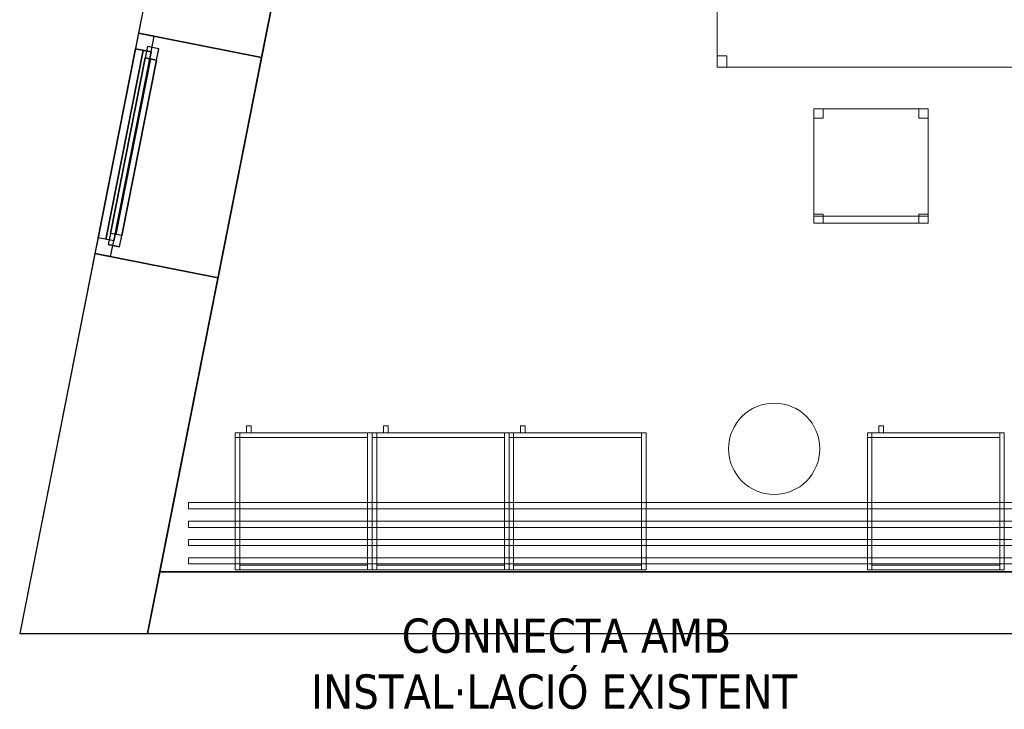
# Model space of a CAD drawing. Header units: metres. Extents: x 397.7 to 427.5, y 12.5 to 28.4.
# Tile 1 of 132: x 397.7 to 402, y 12.5 to 15.5. Entities that reach past the tile are written whole.
import ezdxf

# ---------------------------------------------------------------- set-up
doc = ezdxf.new("R2010")
doc.units = ezdxf.units.M
doc.layers.add('01_CARPINTERIA', color=5, linetype='Continuous', lineweight=25, true_color=0x0000ff)
doc.layers.add('01_SUELOS', color=7, linetype='Continuous', lineweight=25, true_color=0x007f00)
for name, color, linetype, lineweight in [('02_MOBILIARIO', 7, 'Continuous', 18), ('A-COLS-____-MCUT', 7, 'Continuous', 18), ('A-COLS-____-OTLN', 7, 'Continuous', 18), ('A-DETL-____-MBND', 7, 'Continuous', 18), ('A-GENM-____-OTLN', 7, 'Continuous', 18), ('A-WALL-____-MCUT', 7, 'Continuous', 25), ('A-WALL-____-OTLN', 7, 'Continuous', 25), ('G-____-____-TEXT', 7, 'Continuous', 30), ('Mobiliario', 7, 'Continuous', 18), ('P-PIPE-____-OTLN', 7, 'Continuous', 18)]:
    doc.layers.add(name, color=color, linetype=linetype, lineweight=lineweight)
doc.styles.add('Tahoma_4', font='tahoma.ttf', dxfattribs={"height": 0.15})

# ---------------------------------------------------------------- blocks, each defined once
blk = doc.blocks.new('Family - Façana nord-oest P4-153718-07_CLI_AIGUA_P4')
at = {"layer": 'A-WALL-____-MCUT', "color": 253, "true_color": 0xaaaaaa}
for p, q in [((13.0072, 0.55), (12.4329, 0.55)), ((13.0072, 0), (13.0072, 0.55)), ((13.9907, 0.55), (13.9907, 0)), ((15.5778, 0.55), (13.9907, 0.55)), ((15.6867, 0), (15.5778, 0.55)), ((13.9907, 0), (15.6867, 0)), ((12.4329, 0), (13.0072, 0))]:
    blk.add_line(p, q, dxfattribs=at)
at = {"layer": 'A-WALL-____-OTLN', "color": 253, "true_color": 0xaaaaaa}
for p, q in [((15.5778, 0.55), (-0.109, 0.55)), ((13.9907, 0.55), (13.0072, 0.55)), ((13.0072, 0.55), (13.0072, 0)), ((13.9907, 0), (13.9907, 0.55)), ((15.6867, 0), (15.5778, 0.55)), ((0.1631, 0), (15.6867, 0)), ((13.0072, 0), (13.9907, 0))]:
    blk.add_line(p, q, dxfattribs=at)
at = {"layer": 'A-WALL-____-OTLN', "color": 253, "lineweight": 18, "true_color": 0xaaaaaa}
blk.add_line((0, 0), (15.6867, 0), dxfattribs=at)
blk = doc.blocks.new('Family - Vano finestra P4-153720-07_CLI_AIGUA_P4')
at = {"layer": 'A-GENM-____-OTLN', "color": 253, "true_color": 0xaaaaaa}
for p, q in [((398.2018, 15.469), (398.0107, 14.5043)), ((398.0107, 14.5043), (398.2018, 15.469)), ((398.7413, 15.3621), (398.2018, 15.469)), ((398.7413, 15.3621), (398.2018, 15.469)), ((398.5502, 14.3974), (398.7413, 15.3621)), ((398.7413, 15.3621), (398.5502, 14.3974)), ((398.0107, 14.5043), (398.5502, 14.3974)), ((398.5502, 14.3974), (398.0107, 14.5043))]:
    blk.add_line(p, q, dxfattribs=at)
blk = doc.blocks.new('Family - Armai 60x60x60_P4-153734-07_CLI_AIGUA_P4')
at = {"layer": 'A-DETL-____-MBND', "color": 253, "true_color": 0xaaaaaa}
for p, q in [((0.05, 0.6), (0.05, 0.63)), ((0.05, 0.63), (0.07, 0.63)), ((0.05, 0.6), (0.05, 0.63)), ((0.07, 0.63), (0.05, 0.63)), ((0.07, 0.63), (0.07, 0.6)), ((0.07, 0.6), (0.07, 0.63)), ((0, 0.6), (0.02, 0.6)), ((0.02, 0.6), (0, 0.6)), ((0, 0), (0, 0.6)), ((0, 0.6), (0, 0)), ((0, 0.58), (0, 0.6)), ((0, 0.6), (0, 0.58)), ((0, 0.6), (0.02, 0.6)), ((0.02, 0.6), (0, 0.6)), ((0, 0.6), (0.6, 0.6)), ((0.6, 0.6), (0, 0.6)), ((0, 0), (0, 0.6)), ((0, 0.6), (0, 0)), ((0, 0.6), (0.6, 0.6)), ((0.6, 0.6), (0, 0.6)), ((0, 0), (0, 0.6)), ((0, 0.6), (0, 0)), ((0.02, 0.58), (0, 0.58)), ((0, 0.58), (0.02, 0.58)), ((0.02, 0.6), (0.02, 0)), ((0.02, 0), (0.02, 0.6)), ((0.02, 0.6), (0.02, 0.58)), ((0.02, 0.6), (0.02, 0.58)), ((0.02, 0.58), (0.02, 0.6)), ((0.02, 0.6), (0.58, 0.6)), ((0.02, 0.58), (0.02, 0.6)), ((0.58, 0.6), (0.02, 0.6)), ((0.58, 0.58), (0.02, 0.58)), ((0.02, 0.58), (0.58, 0.58)), ((0.07, 0.6), (0.05, 0.6)), ((0.05, 0.6), (0.07, 0.6)), ((0.58, 0.6), (0.6, 0.6)), ((0.6, 0.6), (0.58, 0.6)), ((0.58, 0), (0.58, 0.6)), ((0.58, 0.6), (0.58, 0)), ((0.58, 0.6), (0.58, 0.58)), ((0.58, 0.58), (0.58, 0.6)), ((0.6, 0.6), (0.6, 0)), ((0.6, 0), (0.6, 0.6)), ((0.6, 0.6), (0.6, 0)), ((0.6, 0), (0.6, 0.6)), ((0.6, 0.6), (0.6, 0)), ((0.6, 0), (0.6, 0.6)), ((0.02, 0), (0, 0)), ((0.02, 0), (0, 0)), ((0.6, 0), (0, 0)), ((0, 0), (0.6, 0)), ((0.6, 0), (0, 0)), ((0, 0), (0.6, 0)), ((0.02, 0), (0.02, 0.02)), ((0.02, 0.02), (0.58, 0.02)), ((0.02, 0), (0.02, 0.02)), ((0.58, 0.02), (0.02, 0.02)), ((0.58, 0), (0.02, 0)), ((0.02, 0), (0.58, 0)), ((0.58, 0.02), (0.58, 0)), ((0.58, 0), (0.58, 0.02)), ((0.6, 0), (0.58, 0)), ((0.6, 0), (0.58, 0))]:
    blk.add_line(p, q, dxfattribs=at)
blk = doc.blocks.new('Family - Armai 60x60x60_P4-153749-07_CLI_AIGUA_P4')
at = {"layer": 'A-DETL-____-MBND', "color": 253, "true_color": 0xaaaaaa}
for p, q in [((0.05, 0.6), (0.05, 0.63)), ((0.05, 0.63), (0.07, 0.63)), ((0.05, 0.6), (0.05, 0.63)), ((0.07, 0.63), (0.05, 0.63)), ((0.07, 0.63), (0.07, 0.6)), ((0.07, 0.6), (0.07, 0.63)), ((0, 0.58), (0, 0.6)), ((0, 0.6), (0, 0.58)), ((0, 0.6), (0.02, 0.6)), ((0.02, 0.6), (0, 0.6)), ((0, 0.6), (0.02, 0.6)), ((0.02, 0.6), (0, 0.6)), ((0, 0), (0, 0.6)), ((0, 0.6), (0, 0)), ((0, 0.6), (0.6, 0.6)), ((0.6, 0.6), (0, 0.6)), ((0, 0), (0, 0.6)), ((0, 0.6), (0, 0)), ((0, 0.6), (0.6, 0.6)), ((0.6, 0.6), (0, 0.6)), ((0, 0), (0, 0.6)), ((0, 0.6), (0, 0)), ((0.02, 0.58), (0, 0.58)), ((0, 0.58), (0.02, 0.58)), ((0.02, 0.58), (0.02, 0.6)), ((0.02, 0.6), (0.58, 0.6)), ((0.02, 0.58), (0.02, 0.6)), ((0.58, 0.6), (0.02, 0.6)), ((0.02, 0.6), (0.02, 0.58)), ((0.02, 0.6), (0.02, 0.58)), ((0.02, 0.6), (0.02, 0)), ((0.02, 0), (0.02, 0.6)), ((0.58, 0.58), (0.02, 0.58)), ((0.02, 0.58), (0.58, 0.58)), ((0.07, 0.6), (0.05, 0.6)), ((0.05, 0.6), (0.07, 0.6)), ((0.58, 0.6), (0.6, 0.6)), ((0.6, 0.6), (0.58, 0.6)), ((0.58, 0), (0.58, 0.6)), ((0.58, 0.6), (0.58, 0)), ((0.58, 0.6), (0.58, 0.58)), ((0.58, 0.58), (0.58, 0.6)), ((0.6, 0.6), (0.6, 0)), ((0.6, 0), (0.6, 0.6)), ((0.6, 0.6), (0.6, 0)), ((0.6, 0), (0.6, 0.6)), ((0.6, 0.6), (0.6, 0)), ((0.6, 0), (0.6, 0.6)), ((0.02, 0), (0, 0)), ((0.02, 0), (0, 0)), ((0.6, 0), (0, 0)), ((0, 0), (0.6, 0)), ((0.6, 0), (0, 0)), ((0, 0), (0.6, 0)), ((0.02, 0), (0.02, 0.02)), ((0.02, 0.02), (0.58, 0.02)), ((0.02, 0), (0.02, 0.02)), ((0.58, 0.02), (0.02, 0.02)), ((0.58, 0), (0.02, 0)), ((0.02, 0), (0.58, 0)), ((0.58, 0.02), (0.58, 0)), ((0.58, 0), (0.58, 0.02)), ((0.6, 0), (0.58, 0)), ((0.6, 0), (0.58, 0))]:
    blk.add_line(p, q, dxfattribs=at)
blk = doc.blocks.new('Family - Armai 60x60x60_P4-153897-07_CLI_AIGUA_P4')
at = {"layer": '02_MOBILIARIO', "color": 253, "true_color": 0xaaaaaa}
for p, q in [((0, 0.6), (0.6, 0.6)), ((0.6, 0.6), (0, 0.6)), ((0, 0), (0, 0.6)), ((0, 0.6), (0, 0)), ((0.02, 0.6), (0, 0.6)), ((0, 0), (0, 0.6)), ((0, 0.6), (0, 0.58)), ((0, 0.6), (0.02, 0.6)), ((0.02, 0.58), (0, 0.58)), ((0.02, 0.6), (0.02, 0)), ((0.02, 0.58), (0.02, 0.6)), ((0.02, 0.6), (0.58, 0.6)), ((0.02, 0.6), (0.02, 0.58)), ((0.58, 0.58), (0.02, 0.58)), ((0.6, 0.6), (0.58, 0.6)), ((0.58, 0), (0.58, 0.6)), ((0.58, 0.58), (0.58, 0.6)), ((0.6, 0.6), (0.6, 0)), ((0.6, 0.6), (0.6, 0)), ((0.6, 0), (0.6, 0.6)), ((0.6, 0), (0, 0)), ((0, 0), (0.6, 0)), ((0.02, 0), (0, 0)), ((0.02, 0), (0.02, 0.02)), ((0.02, 0.02), (0.58, 0.02)), ((0.58, 0), (0.02, 0)), ((0.58, 0), (0.58, 0.02)), ((0.6, 0), (0.58, 0))]:
    blk.add_line(p, q, dxfattribs=at)
at = {"layer": 'Mobiliario', "color": 253, "true_color": 0xaaaaaa}
for p, q in [((0.02, 0.6), (0, 0.6)), ((0, 0.6), (0, 0)), ((0, 0.6), (0, 0.58)), ((0.02, 0.6), (0, 0.6)), ((0, 0.58), (0.02, 0.58)), ((0.02, 0), (0.02, 0.6)), ((0.58, 0.6), (0.02, 0.6)), ((0.02, 0.6), (0.02, 0.58)), ((0.02, 0.58), (0.02, 0.6)), ((0.02, 0.58), (0.58, 0.58)), ((0.6, 0.6), (0.58, 0.6)), ((0.58, 0.6), (0.58, 0)), ((0.58, 0.58), (0.58, 0.6)), ((0.6, 0), (0.6, 0.6)), ((0, 0), (0.02, 0)), ((0.58, 0.02), (0.02, 0.02)), ((0.02, 0.02), (0.02, 0)), ((0.02, 0), (0.58, 0)), ((0.58, 0), (0.58, 0.02)), ((0.58, 0), (0.6, 0))]:
    blk.add_line(p, q, dxfattribs=at)
blk = doc.blocks.new('Family - Armai 60x60x60_P4-153931-07_CLI_AIGUA_P4')
at = {"layer": 'A-DETL-____-MBND', "color": 253, "true_color": 0xaaaaaa}
for p, q in [((0.05, 0.6), (0.05, 0.63)), ((0.05, 0.63), (0.07, 0.63)), ((0.05, 0.6), (0.05, 0.63)), ((0.07, 0.63), (0.05, 0.63)), ((0.07, 0.63), (0.07, 0.6)), ((0.07, 0.6), (0.07, 0.63)), ((0, 0.6), (0.6, 0.6)), ((0.6, 0.6), (0, 0.6)), ((0, 0), (0, 0.6)), ((0, 0.6), (0, 0)), ((0, 0.6), (0.6, 0.6)), ((0.6, 0.6), (0, 0.6)), ((0, 0), (0, 0.6)), ((0, 0.6), (0, 0)), ((0, 0.58), (0, 0.6)), ((0, 0.6), (0, 0.58)), ((0, 0.6), (0.02, 0.6)), ((0.02, 0.6), (0, 0.6)), ((0, 0.6), (0.02, 0.6)), ((0.02, 0.6), (0, 0.6)), ((0, 0), (0, 0.6)), ((0, 0.6), (0, 0)), ((0.02, 0.58), (0, 0.58)), ((0, 0.58), (0.02, 0.58)), ((0.02, 0.6), (0.02, 0.58)), ((0.02, 0.6), (0.02, 0.58)), ((0.02, 0.6), (0.02, 0)), ((0.02, 0), (0.02, 0.6)), ((0.02, 0.58), (0.02, 0.6)), ((0.02, 0.6), (0.58, 0.6)), ((0.02, 0.58), (0.02, 0.6)), ((0.58, 0.6), (0.02, 0.6)), ((0.58, 0.58), (0.02, 0.58)), ((0.02, 0.58), (0.58, 0.58)), ((0.07, 0.6), (0.05, 0.6)), ((0.05, 0.6), (0.07, 0.6)), ((0.58, 0.6), (0.6, 0.6)), ((0.6, 0.6), (0.58, 0.6)), ((0.58, 0), (0.58, 0.6)), ((0.58, 0.6), (0.58, 0)), ((0.58, 0.6), (0.58, 0.58)), ((0.58, 0.58), (0.58, 0.6)), ((0.6, 0.6), (0.6, 0)), ((0.6, 0), (0.6, 0.6)), ((0.6, 0.6), (0.6, 0)), ((0.6, 0), (0.6, 0.6)), ((0.6, 0.6), (0.6, 0)), ((0.6, 0), (0.6, 0.6)), ((0.6, 0), (0, 0)), ((0, 0), (0.6, 0)), ((0.6, 0), (0, 0)), ((0, 0), (0.6, 0)), ((0.02, 0), (0, 0)), ((0.02, 0), (0, 0)), ((0.02, 0), (0.02, 0.02)), ((0.02, 0.02), (0.58, 0.02)), ((0.02, 0), (0.02, 0.02)), ((0.58, 0.02), (0.02, 0.02)), ((0.58, 0), (0.02, 0)), ((0.02, 0), (0.58, 0)), ((0.58, 0.02), (0.58, 0)), ((0.58, 0), (0.58, 0.02)), ((0.6, 0), (0.58, 0)), ((0.6, 0), (0.58, 0))]:
    blk.add_line(p, q, dxfattribs=at)
blk = doc.blocks.new('Family - Armai 60x60x60_P4-153939-07_CLI_AIGUA_P4')
at = {"layer": '02_MOBILIARIO', "color": 253, "true_color": 0xaaaaaa}
for p, q in [((0, 0.6), (0.6, 0.6)), ((0.6, 0.6), (0, 0.6)), ((0, 0), (0, 0.6)), ((0, 0.6), (0, 0)), ((0, 0.6), (0, 0.58)), ((0, 0.6), (0.02, 0.6)), ((0.02, 0.6), (0, 0.6)), ((0, 0), (0, 0.6)), ((0.02, 0.58), (0, 0.58)), ((0.02, 0.58), (0.02, 0.6)), ((0.02, 0.6), (0.58, 0.6)), ((0.02, 0.6), (0.02, 0.58)), ((0.02, 0.6), (0.02, 0)), ((0.58, 0.58), (0.02, 0.58)), ((0.58, 0.58), (0.58, 0.6)), ((0.6, 0.6), (0.58, 0.6)), ((0.58, 0), (0.58, 0.6)), ((0.6, 0.6), (0.6, 0)), ((0.6, 0), (0.6, 0.6)), ((0.6, 0.6), (0.6, 0)), ((0.6, 0), (0, 0)), ((0, 0), (0.6, 0)), ((0.02, 0), (0, 0)), ((0.02, 0), (0.02, 0.02)), ((0.02, 0.02), (0.58, 0.02)), ((0.58, 0), (0.02, 0)), ((0.58, 0), (0.58, 0.02)), ((0.6, 0), (0.58, 0))]:
    blk.add_line(p, q, dxfattribs=at)
at = {"layer": 'Mobiliario', "color": 253, "true_color": 0xaaaaaa}
for p, q in [((0, 0.6), (0, 0.58)), ((0.02, 0.6), (0, 0.6)), ((0.02, 0.6), (0, 0.6)), ((0, 0.6), (0, 0)), ((0, 0.58), (0.02, 0.58)), ((0.58, 0.6), (0.02, 0.6)), ((0.02, 0.6), (0.02, 0.58)), ((0.02, 0.58), (0.02, 0.6)), ((0.02, 0), (0.02, 0.6)), ((0.02, 0.58), (0.58, 0.58)), ((0.58, 0.58), (0.58, 0.6)), ((0.6, 0.6), (0.58, 0.6)), ((0.58, 0.6), (0.58, 0)), ((0.6, 0), (0.6, 0.6)), ((0, 0), (0.02, 0)), ((0.58, 0.02), (0.02, 0.02)), ((0.02, 0.02), (0.02, 0)), ((0.02, 0), (0.58, 0)), ((0.58, 0), (0.58, 0.02)), ((0.58, 0), (0.6, 0))]:
    blk.add_line(p, q, dxfattribs=at)
blk = doc.blocks.new('Family - Taula 140X80_P4-153943-07_CLI_AIGUA_P4')
at = {"layer": 'A-DETL-____-MBND', "color": 253, "true_color": 0xaaaaaa}
for p, q in [((0, 0.7501), (0, 0.8001)), ((0, 0.8001), (0.0437, 0.8001)), ((0.0437, 0.8001), (0, 0.8001)), ((0, 0.8001), (0, 0.7501)), ((0, 0), (0, 0.8001)), ((0, 0.8001), (1.3973, 0.8001)), ((1.3973, 0.8001), (0, 0.8001)), ((0, 0.8001), (0, 0)), ((0.0437, 0.8001), (0.0437, 0.7501)), ((0.0437, 0.7501), (0.0437, 0.8001)), ((1.3536, 0.7501), (1.3536, 0.8001)), ((1.3536, 0.8001), (1.3973, 0.8001)), ((1.3973, 0.8001), (1.3536, 0.8001)), ((1.3536, 0.8001), (1.3536, 0.7501)), ((1.3973, 0.8001), (1.3973, 0.7501)), ((1.3973, 0.7501), (1.3973, 0.8001)), ((1.3973, 0.8001), (1.3973, 0)), ((1.3973, 0), (1.3973, 0.8001)), ((0.0437, 0.7501), (0, 0.7501)), ((0, 0.7501), (0.0437, 0.7501)), ((1.3973, 0.7501), (1.3536, 0.7501)), ((1.3536, 0.7501), (1.3973, 0.7501)), ((0, 0), (0, 0.05)), ((0, 0.05), (0.0437, 0.05)), ((0.0437, 0.05), (0, 0.05)), ((0, 0.05), (0, 0)), ((0.0437, 0.05), (0.0437, 0)), ((0.0437, 0), (0.0437, 0.05)), ((1.3536, 0), (1.3536, 0.05)), ((1.3536, 0.05), (1.3973, 0.05)), ((1.3973, 0.05), (1.3536, 0.05)), ((1.3536, 0.05), (1.3536, 0)), ((1.3973, 0.05), (1.3973, 0)), ((1.3973, 0), (1.3973, 0.05)), ((1.3973, 0), (0, 0)), ((0, 0), (1.3973, 0)), ((0.0437, 0), (0, 0)), ((0, 0), (0.0437, 0)), ((1.3973, 0), (1.3536, 0)), ((1.3536, 0), (1.3973, 0))]:
    blk.add_line(p, q, dxfattribs=at)
blk = doc.blocks.new('Family - Armai 60x60x60_P4-153981-07_CLI_AIGUA_P4')
at = {"layer": 'A-DETL-____-MBND', "color": 253, "true_color": 0xaaaaaa}
for p, q in [((0.05, 0.6), (0.05, 0.63)), ((0.05, 0.63), (0.07, 0.63)), ((0.05, 0.6), (0.05, 0.63)), ((0.07, 0.63), (0.05, 0.63)), ((0.07, 0.63), (0.07, 0.6)), ((0.07, 0.6), (0.07, 0.63)), ((0, 0.6), (0.6, 0.6)), ((0.6, 0.6), (0, 0.6)), ((0, 0), (0, 0.6)), ((0, 0.6), (0, 0)), ((0, 0.58), (0, 0.6)), ((0, 0.6), (0, 0.58)), ((0, 0.6), (0.02, 0.6)), ((0.02, 0.6), (0, 0.6)), ((0, 0.6), (0.6, 0.6)), ((0.6, 0.6), (0, 0.6)), ((0, 0), (0, 0.6)), ((0, 0.6), (0, 0)), ((0, 0.6), (0.02, 0.6)), ((0.02, 0.6), (0, 0.6)), ((0, 0), (0, 0.6)), ((0, 0.6), (0, 0)), ((0.02, 0.58), (0, 0.58)), ((0, 0.58), (0.02, 0.58)), ((0.02, 0.58), (0.02, 0.6)), ((0.02, 0.6), (0.58, 0.6)), ((0.02, 0.58), (0.02, 0.6)), ((0.58, 0.6), (0.02, 0.6)), ((0.02, 0.6), (0.02, 0.58)), ((0.02, 0.6), (0.02, 0.58)), ((0.02, 0.6), (0.02, 0)), ((0.02, 0), (0.02, 0.6)), ((0.58, 0.58), (0.02, 0.58)), ((0.02, 0.58), (0.58, 0.58)), ((0.07, 0.6), (0.05, 0.6)), ((0.05, 0.6), (0.07, 0.6)), ((0.58, 0.6), (0.6, 0.6)), ((0.6, 0.6), (0.58, 0.6)), ((0.58, 0), (0.58, 0.6)), ((0.58, 0.6), (0.58, 0)), ((0.58, 0.6), (0.58, 0.58)), ((0.58, 0.58), (0.58, 0.6)), ((0.6, 0.6), (0.6, 0)), ((0.6, 0), (0.6, 0.6)), ((0.6, 0.6), (0.6, 0)), ((0.6, 0), (0.6, 0.6)), ((0.6, 0.6), (0.6, 0)), ((0.6, 0), (0.6, 0.6)), ((0.6, 0), (0, 0)), ((0, 0), (0.6, 0)), ((0.6, 0), (0, 0)), ((0, 0), (0.6, 0)), ((0.02, 0), (0, 0)), ((0.02, 0), (0, 0)), ((0.02, 0), (0.02, 0.02)), ((0.02, 0.02), (0.58, 0.02)), ((0.02, 0), (0.02, 0.02)), ((0.58, 0.02), (0.02, 0.02)), ((0.58, 0), (0.02, 0)), ((0.02, 0), (0.58, 0)), ((0.58, 0.02), (0.58, 0)), ((0.58, 0), (0.58, 0.02)), ((0.6, 0), (0.58, 0)), ((0.6, 0), (0.58, 0))]:
    blk.add_line(p, q, dxfattribs=at)
blk = doc.blocks.new('Family - Armai 60x60x60_P4-153996-07_CLI_AIGUA_P4')
at = {"layer": '02_MOBILIARIO', "color": 253, "true_color": 0xaaaaaa}
for p, q in [((0, 0.6), (0, 0.58)), ((0, 0.6), (0.02, 0.6)), ((0, 0.6), (0.6, 0.6)), ((0.6, 0.6), (0, 0.6)), ((0, 0), (0, 0.6)), ((0, 0.6), (0, 0)), ((0.02, 0.6), (0, 0.6)), ((0, 0), (0, 0.6)), ((0.02, 0.58), (0, 0.58)), ((0.02, 0.6), (0.02, 0.58)), ((0.02, 0.58), (0.02, 0.6)), ((0.02, 0.6), (0.58, 0.6)), ((0.02, 0.6), (0.02, 0)), ((0.58, 0.58), (0.02, 0.58)), ((0.6, 0.6), (0.58, 0.6)), ((0.58, 0), (0.58, 0.6)), ((0.58, 0.58), (0.58, 0.6)), ((0.6, 0.6), (0.6, 0)), ((0.6, 0.6), (0.6, 0)), ((0.6, 0), (0.6, 0.6)), ((0.6, 0), (0, 0)), ((0, 0), (0.6, 0)), ((0.02, 0), (0, 0)), ((0.02, 0), (0.02, 0.02)), ((0.02, 0.02), (0.58, 0.02)), ((0.58, 0), (0.02, 0)), ((0.58, 0), (0.58, 0.02)), ((0.6, 0), (0.58, 0))]:
    blk.add_line(p, q, dxfattribs=at)
at = {"layer": 'Mobiliario', "color": 253, "true_color": 0xaaaaaa}
for p, q in [((0, 0.6), (0, 0.58)), ((0.02, 0.6), (0, 0.6)), ((0.02, 0.6), (0, 0.6)), ((0, 0.6), (0, 0)), ((0, 0.58), (0.02, 0.58)), ((0.02, 0.58), (0.02, 0.6)), ((0.58, 0.6), (0.02, 0.6)), ((0.02, 0.6), (0.02, 0.58)), ((0.02, 0), (0.02, 0.6)), ((0.02, 0.58), (0.58, 0.58)), ((0.6, 0.6), (0.58, 0.6)), ((0.58, 0.6), (0.58, 0)), ((0.58, 0.58), (0.58, 0.6)), ((0.6, 0), (0.6, 0.6)), ((0, 0), (0.02, 0)), ((0.58, 0.02), (0.02, 0.02)), ((0.02, 0.02), (0.02, 0)), ((0.02, 0), (0.58, 0)), ((0.58, 0), (0.58, 0.02)), ((0.58, 0), (0.6, 0))]:
    blk.add_line(p, q, dxfattribs=at)
blk = doc.blocks.new('Family - Armai 60x60x60_P4-154011-07_CLI_AIGUA_P4')
at = {"layer": 'A-DETL-____-MBND', "color": 253, "true_color": 0xaaaaaa}
for p, q in [((0.05, 0.6), (0.05, 0.63)), ((0.05, 0.63), (0.07, 0.63)), ((0.05, 0.6), (0.05, 0.63)), ((0.07, 0.63), (0.05, 0.63)), ((0.07, 0.63), (0.07, 0.6)), ((0.07, 0.6), (0.07, 0.63)), ((0, 0.6), (0.6, 0.6)), ((0.6, 0.6), (0, 0.6)), ((0, 0), (0, 0.6)), ((0, 0.6), (0, 0)), ((0, 0.58), (0, 0.6)), ((0, 0.6), (0, 0.58)), ((0, 0.6), (0.02, 0.6)), ((0.02, 0.6), (0, 0.6)), ((0, 0.6), (0.6, 0.6)), ((0.6, 0.6), (0, 0.6)), ((0, 0), (0, 0.6)), ((0, 0.6), (0, 0)), ((0, 0.6), (0.02, 0.6)), ((0.02, 0.6), (0, 0.6)), ((0, 0), (0, 0.6)), ((0, 0.6), (0, 0)), ((0.02, 0.58), (0, 0.58)), ((0, 0.58), (0.02, 0.58)), ((0.02, 0.6), (0.02, 0.58)), ((0.02, 0.6), (0.02, 0.58)), ((0.02, 0.58), (0.02, 0.6)), ((0.02, 0.6), (0.58, 0.6)), ((0.02, 0.58), (0.02, 0.6)), ((0.58, 0.6), (0.02, 0.6)), ((0.02, 0.6), (0.02, 0)), ((0.02, 0), (0.02, 0.6)), ((0.58, 0.58), (0.02, 0.58)), ((0.02, 0.58), (0.58, 0.58)), ((0.07, 0.6), (0.05, 0.6)), ((0.05, 0.6), (0.07, 0.6)), ((0.58, 0.6), (0.58, 0.58)), ((0.58, 0.58), (0.58, 0.6)), ((0.58, 0.6), (0.6, 0.6)), ((0.6, 0.6), (0.58, 0.6)), ((0.58, 0), (0.58, 0.6)), ((0.58, 0.6), (0.58, 0)), ((0.6, 0.6), (0.6, 0)), ((0.6, 0), (0.6, 0.6)), ((0.6, 0.6), (0.6, 0)), ((0.6, 0), (0.6, 0.6)), ((0.6, 0.6), (0.6, 0)), ((0.6, 0), (0.6, 0.6)), ((0.6, 0), (0, 0)), ((0, 0), (0.6, 0)), ((0.6, 0), (0, 0)), ((0, 0), (0.6, 0)), ((0.02, 0), (0, 0)), ((0.02, 0), (0, 0)), ((0.02, 0), (0.02, 0.02)), ((0.02, 0.02), (0.58, 0.02)), ((0.02, 0), (0.02, 0.02)), ((0.58, 0.02), (0.02, 0.02)), ((0.58, 0), (0.02, 0)), ((0.02, 0), (0.58, 0)), ((0.58, 0.02), (0.58, 0)), ((0.58, 0), (0.58, 0.02)), ((0.6, 0), (0.58, 0)), ((0.6, 0), (0.58, 0))]:
    blk.add_line(p, q, dxfattribs=at)
blk = doc.blocks.new('Family - Armai 60x60x60_P4-154033-07_CLI_AIGUA_P4')
at = {"layer": '02_MOBILIARIO', "color": 253, "true_color": 0xaaaaaa}
for p, q in [((0, 0.6), (0, 0.58)), ((0, 0.6), (0.02, 0.6)), ((0.02, 0.6), (0, 0.6)), ((0, 0), (0, 0.6)), ((0, 0.6), (0.6, 0.6)), ((0.6, 0.6), (0, 0.6)), ((0, 0), (0, 0.6)), ((0, 0.6), (0, 0)), ((0.02, 0.58), (0, 0.58)), ((0.02, 0.6), (0.02, 0.58)), ((0.02, 0.58), (0.02, 0.6)), ((0.02, 0.6), (0.58, 0.6)), ((0.02, 0.6), (0.02, 0)), ((0.58, 0.58), (0.02, 0.58)), ((0.58, 0.58), (0.58, 0.6)), ((0.6, 0.6), (0.58, 0.6)), ((0.58, 0), (0.58, 0.6)), ((0.6, 0.6), (0.6, 0)), ((0.6, 0.6), (0.6, 0)), ((0.6, 0), (0.6, 0.6)), ((0.02, 0), (0, 0)), ((0.6, 0), (0, 0)), ((0, 0), (0.6, 0)), ((0.02, 0), (0.02, 0.02)), ((0.02, 0.02), (0.58, 0.02)), ((0.58, 0), (0.02, 0)), ((0.58, 0), (0.58, 0.02)), ((0.6, 0), (0.58, 0))]:
    blk.add_line(p, q, dxfattribs=at)
at = {"layer": 'Mobiliario', "color": 253, "true_color": 0xaaaaaa}
for p, q in [((0, 0.6), (0, 0.58)), ((0.02, 0.6), (0, 0.6)), ((0.02, 0.6), (0, 0.6)), ((0, 0.6), (0, 0)), ((0, 0.58), (0.02, 0.58)), ((0.02, 0.58), (0.02, 0.6)), ((0.58, 0.6), (0.02, 0.6)), ((0.02, 0.6), (0.02, 0.58)), ((0.02, 0), (0.02, 0.6)), ((0.02, 0.58), (0.58, 0.58)), ((0.58, 0.58), (0.58, 0.6)), ((0.6, 0.6), (0.58, 0.6)), ((0.58, 0.6), (0.58, 0)), ((0.6, 0), (0.6, 0.6)), ((0, 0), (0.02, 0)), ((0.58, 0.02), (0.02, 0.02)), ((0.02, 0.02), (0.02, 0)), ((0.02, 0), (0.58, 0)), ((0.58, 0), (0.58, 0.02)), ((0.58, 0), (0.6, 0))]:
    blk.add_line(p, q, dxfattribs=at)
blk = doc.blocks.new('Family - Armai 60x60x60_P4-154138-07_CLI_AIGUA_P4')
at = {"layer": 'A-DETL-____-MBND', "color": 253, "true_color": 0xaaaaaa}
for p, q in [((0.05, 0.6), (0.05, 0.63)), ((0.05, 0.63), (0.07, 0.63)), ((0.05, 0.6), (0.05, 0.63)), ((0.07, 0.63), (0.05, 0.63)), ((0.07, 0.63), (0.07, 0.6)), ((0.07, 0.6), (0.07, 0.63)), ((0, 0.6), (0.6, 0.6)), ((0.6, 0.6), (0, 0.6)), ((0, 0), (0, 0.6)), ((0, 0.6), (0, 0)), ((0, 0.6), (0.02, 0.6)), ((0.02, 0.6), (0, 0.6)), ((0, 0), (0, 0.6)), ((0, 0.6), (0, 0)), ((0, 0.58), (0, 0.6)), ((0, 0.6), (0, 0.58)), ((0, 0.6), (0.02, 0.6)), ((0.02, 0.6), (0, 0.6)), ((0, 0.6), (0.6, 0.6)), ((0.6, 0.6), (0, 0.6)), ((0, 0), (0, 0.6)), ((0, 0.6), (0, 0)), ((0.02, 0.58), (0, 0.58)), ((0, 0.58), (0.02, 0.58)), ((0.02, 0.58), (0.02, 0.6)), ((0.02, 0.6), (0.58, 0.6)), ((0.02, 0.58), (0.02, 0.6)), ((0.58, 0.6), (0.02, 0.6)), ((0.02, 0.6), (0.02, 0)), ((0.02, 0), (0.02, 0.6)), ((0.02, 0.6), (0.02, 0.58)), ((0.02, 0.6), (0.02, 0.58)), ((0.58, 0.58), (0.02, 0.58)), ((0.02, 0.58), (0.58, 0.58)), ((0.07, 0.6), (0.05, 0.6)), ((0.05, 0.6), (0.07, 0.6)), ((0.58, 0.6), (0.6, 0.6)), ((0.6, 0.6), (0.58, 0.6)), ((0.58, 0), (0.58, 0.6)), ((0.58, 0.6), (0.58, 0)), ((0.58, 0.6), (0.58, 0.58)), ((0.58, 0.58), (0.58, 0.6)), ((0.6, 0.6), (0.6, 0)), ((0.6, 0), (0.6, 0.6)), ((0.6, 0.6), (0.6, 0)), ((0.6, 0), (0.6, 0.6)), ((0.6, 0.6), (0.6, 0)), ((0.6, 0), (0.6, 0.6)), ((0.6, 0), (0, 0)), ((0, 0), (0.6, 0)), ((0.02, 0), (0, 0)), ((0.02, 0), (0, 0)), ((0.6, 0), (0, 0)), ((0, 0), (0.6, 0)), ((0.02, 0), (0.02, 0.02)), ((0.02, 0.02), (0.58, 0.02)), ((0.02, 0), (0.02, 0.02)), ((0.58, 0.02), (0.02, 0.02)), ((0.58, 0), (0.02, 0)), ((0.02, 0), (0.58, 0)), ((0.58, 0.02), (0.58, 0)), ((0.58, 0), (0.58, 0.02)), ((0.6, 0), (0.58, 0)), ((0.6, 0), (0.58, 0))]:
    blk.add_line(p, q, dxfattribs=at)
blk = doc.blocks.new('Family - Mur P4-154190-07_CLI_AIGUA_P4')
at = {"layer": 'A-WALL-____-MCUT', "color": 253, "true_color": 0xaaaaaa}
for p, q in [((0.0535, 0.27), (0, 0)), ((25.4717, 0.27), (0.0535, 0.27)), ((0, 0), (25.4157, 0))]:
    blk.add_line(p, q, dxfattribs=at)
at = {"layer": 'A-WALL-____-OTLN', "color": 253, "true_color": 0xaaaaaa}
for p, q in [((0.0535, 0.27), (0, 0)), ((25.4717, 0.27), (0.0535, 0.27)), ((0, 0), (25.4157, 0))]:
    blk.add_line(p, q, dxfattribs=at)
at = {"layer": 'A-WALL-____-OTLN', "color": 253, "lineweight": 18, "true_color": 0xaaaaaa}
blk.add_line((0, 0), (25.4157, 0), dxfattribs=at)
blk = doc.blocks.new('Family - Armai 60x60x60_P4-154306-07_CLI_AIGUA_P4')
at = {"layer": 'A-DETL-____-MBND', "color": 253, "true_color": 0xaaaaaa}
for p, q in [((0.05, 0.6), (0.05, 0.63)), ((0.05, 0.63), (0.07, 0.63)), ((0.05, 0.6), (0.05, 0.63)), ((0.07, 0.63), (0.05, 0.63)), ((0.07, 0.63), (0.07, 0.6)), ((0.07, 0.6), (0.07, 0.63)), ((0, 0.6), (0.6, 0.6)), ((0.6, 0.6), (0, 0.6)), ((0, 0), (0, 0.6)), ((0, 0.6), (0, 0)), ((0, 0.58), (0, 0.6)), ((0, 0.6), (0, 0.58)), ((0, 0.6), (0.02, 0.6)), ((0.02, 0.6), (0, 0.6)), ((0, 0.6), (0.6, 0.6)), ((0.6, 0.6), (0, 0.6)), ((0, 0), (0, 0.6)), ((0, 0.6), (0, 0)), ((0, 0.6), (0.02, 0.6)), ((0.02, 0.6), (0, 0.6)), ((0, 0), (0, 0.6)), ((0, 0.6), (0, 0)), ((0.02, 0.58), (0, 0.58)), ((0, 0.58), (0.02, 0.58)), ((0.02, 0.6), (0.02, 0.58)), ((0.02, 0.6), (0.02, 0.58)), ((0.02, 0.58), (0.02, 0.6)), ((0.02, 0.6), (0.58, 0.6)), ((0.02, 0.58), (0.02, 0.6)), ((0.58, 0.6), (0.02, 0.6)), ((0.02, 0.6), (0.02, 0)), ((0.02, 0), (0.02, 0.6)), ((0.58, 0.58), (0.02, 0.58)), ((0.02, 0.58), (0.58, 0.58)), ((0.07, 0.6), (0.05, 0.6)), ((0.05, 0.6), (0.07, 0.6)), ((0.58, 0.6), (0.58, 0.58)), ((0.58, 0.58), (0.58, 0.6)), ((0.58, 0.6), (0.6, 0.6)), ((0.6, 0.6), (0.58, 0.6)), ((0.58, 0), (0.58, 0.6)), ((0.58, 0.6), (0.58, 0)), ((0.6, 0.6), (0.6, 0)), ((0.6, 0), (0.6, 0.6)), ((0.6, 0.6), (0.6, 0)), ((0.6, 0), (0.6, 0.6)), ((0.6, 0.6), (0.6, 0)), ((0.6, 0), (0.6, 0.6)), ((0.6, 0), (0, 0)), ((0, 0), (0.6, 0)), ((0.6, 0), (0, 0)), ((0, 0), (0.6, 0)), ((0.02, 0), (0, 0)), ((0.02, 0), (0, 0)), ((0.02, 0), (0.02, 0.02)), ((0.02, 0.02), (0.58, 0.02)), ((0.02, 0), (0.02, 0.02)), ((0.58, 0.02), (0.02, 0.02)), ((0.58, 0), (0.02, 0)), ((0.02, 0), (0.58, 0)), ((0.58, 0.02), (0.58, 0)), ((0.58, 0), (0.58, 0.02)), ((0.6, 0), (0.58, 0)), ((0.6, 0), (0.58, 0))]:
    blk.add_line(p, q, dxfattribs=at)
blk = doc.blocks.new('Family - Armai 60x60x60_P4-154320-07_CLI_AIGUA_P4')
at = {"layer": 'A-DETL-____-MBND', "color": 253, "true_color": 0xaaaaaa}
for p, q in [((0.05, 0.6), (0.05, 0.63)), ((0.05, 0.63), (0.07, 0.63)), ((0.05, 0.6), (0.05, 0.63)), ((0.07, 0.63), (0.05, 0.63)), ((0.07, 0.63), (0.07, 0.6)), ((0.07, 0.6), (0.07, 0.63)), ((0, 0.6), (0.02, 0.6)), ((0.02, 0.6), (0, 0.6)), ((0, 0), (0, 0.6)), ((0, 0.6), (0, 0)), ((0, 0.58), (0, 0.6)), ((0, 0.6), (0, 0.58)), ((0, 0.6), (0.02, 0.6)), ((0.02, 0.6), (0, 0.6)), ((0, 0.6), (0.6, 0.6)), ((0.6, 0.6), (0, 0.6)), ((0, 0), (0, 0.6)), ((0, 0.6), (0, 0)), ((0, 0.6), (0.6, 0.6)), ((0.6, 0.6), (0, 0.6)), ((0, 0), (0, 0.6)), ((0, 0.6), (0, 0)), ((0.02, 0.58), (0, 0.58)), ((0, 0.58), (0.02, 0.58)), ((0.02, 0.6), (0.02, 0)), ((0.02, 0), (0.02, 0.6)), ((0.02, 0.6), (0.02, 0.58)), ((0.02, 0.6), (0.02, 0.58)), ((0.02, 0.58), (0.02, 0.6)), ((0.02, 0.6), (0.58, 0.6)), ((0.02, 0.58), (0.02, 0.6)), ((0.58, 0.6), (0.02, 0.6)), ((0.58, 0.58), (0.02, 0.58)), ((0.02, 0.58), (0.58, 0.58)), ((0.07, 0.6), (0.05, 0.6)), ((0.05, 0.6), (0.07, 0.6)), ((0.58, 0.6), (0.6, 0.6)), ((0.6, 0.6), (0.58, 0.6)), ((0.58, 0), (0.58, 0.6)), ((0.58, 0.6), (0.58, 0)), ((0.58, 0.6), (0.58, 0.58)), ((0.58, 0.58), (0.58, 0.6)), ((0.6, 0.6), (0.6, 0)), ((0.6, 0), (0.6, 0.6)), ((0.6, 0.6), (0.6, 0)), ((0.6, 0), (0.6, 0.6)), ((0.6, 0.6), (0.6, 0)), ((0.6, 0), (0.6, 0.6)), ((0.02, 0), (0, 0)), ((0.02, 0), (0, 0)), ((0.6, 0), (0, 0)), ((0, 0), (0.6, 0)), ((0.6, 0), (0, 0)), ((0, 0), (0.6, 0)), ((0.02, 0), (0.02, 0.02)), ((0.02, 0.02), (0.58, 0.02)), ((0.02, 0), (0.02, 0.02)), ((0.58, 0.02), (0.02, 0.02)), ((0.58, 0), (0.02, 0)), ((0.02, 0), (0.58, 0)), ((0.58, 0.02), (0.58, 0)), ((0.58, 0), (0.58, 0.02)), ((0.6, 0), (0.58, 0)), ((0.6, 0), (0.58, 0))]:
    blk.add_line(p, q, dxfattribs=at)
blk = doc.blocks.new('Forma directa - LONDR55-XX_ZZ-ARQ-CAA-M3D-Londres55-153737-07_CLI_AIGUA_P4')
at = {"layer": '01_CARPINTERIA', "color": 161, "true_color": 0xaaaaff}
for p, q in [((0.1, 0.1), (0.05, 0.1)), ((0.05, 0.1), (0.05, 0.05)), ((0.1, 0.1), (0.05, 0.1)), ((0.05, 0.1), (0.05, 0.05)), ((0.1, 0.05), (0.1, 0.1)), ((0.1, 0.1), (0.1, 0.05)), ((0.1, 0.1), (0.8835, 0.1)), ((0.8835, 0.1), (0.1, 0.1)), ((0.1, 0.1), (0.1, 0.05)), ((0.1, 0.05), (0.1, 0.1)), ((0.9335, 0.1), (0.8835, 0.1)), ((0.8835, 0.1), (0.8835, 0.05)), ((0.9335, 0.1), (0.8835, 0.1)), ((0.8835, 0.1), (0.8835, 0.05)), ((0.8835, 0.1), (0.8835, 0.05)), ((0.8835, 0.1), (0.8835, 0.05)), ((0.9335, 0.05), (0.9335, 0.1)), ((0.9335, 0.1), (0.9335, 0.05)), ((0.07, 0.07), (0, 0.07)), ((0, 0.07), (0, 0)), ((0.07, 0.07), (0, 0.07)), ((0, 0.07), (0, 0)), ((0.05, 0.05), (0.1, 0.05)), ((0.05, 0.05), (0.1, 0.05)), ((0.07, 0.07), (0.9135, 0.07)), ((0.9135, 0.07), (0.07, 0.07)), ((0.07, 0.07), (0.07, 0)), ((0.07, 0), (0.07, 0.07)), ((0.07, 0), (0.07, 0.07)), ((0.07, 0.07), (0.07, 0)), ((0.8835, 0.075), (0.1, 0.075)), ((0.8835, 0.075), (0.1, 0.075)), ((0.1, 0.05), (0.8835, 0.05)), ((0.8835, 0.05), (0.1, 0.05)), ((0.8835, 0.05), (0.9335, 0.05)), ((0.8835, 0.05), (0.9335, 0.05)), ((0.9135, 0.07), (0.9135, 0)), ((0.9135, 0.07), (0.9135, 0)), ((0.9835, 0.07), (0.9135, 0.07)), ((0.9135, 0.07), (0.9135, 0)), ((0.9835, 0.07), (0.9135, 0.07)), ((0.9135, 0.07), (0.9135, 0)), ((0.9835, 0), (0.9835, 0.07)), ((0.9835, 0.07), (0.9835, 0)), ((0, 0), (0.07, 0)), ((0, 0), (0.07, 0)), ((0.9135, 0.035), (0.07, 0.035)), ((0.07, 0.035), (0.9135, 0.035)), ((0.07, 0), (0.9135, 0)), ((0.9135, 0), (0.07, 0)), ((0.9135, 0), (0.9835, 0)), ((0.9135, 0), (0.9835, 0))]:
    blk.add_line(p, q, dxfattribs=at)
blk = doc.blocks.new('Forma directa - Finestra P4-154374-07_CLI_AIGUA_P4')
blk.add_blockref('Forma directa - LONDR55-XX_ZZ-ARQ-CAA-M3D-Londres55-153737-07_CLI_AIGUA_P4', (0, 0))
blk = doc.blocks.new('Family - Cadira d_Oficina_P4-154464-07_CLI_AIGUA_P4')
at = {"layer": 'A-DETL-____-MBND', "color": 253, "true_color": 0xaaaaaa}
for p, q in [((0, 0.46), (0, 0.5)), ((0, 0.5), (0.04, 0.5)), ((0.04, 0.5), (0, 0.5)), ((0, 0.5), (0, 0.46)), ((0, 0.5), (0.5, 0.5)), ((0, 0), (0, 0.5)), ((0.5, 0.5), (0, 0.5)), ((0, 0.5), (0, 0)), ((0.04, 0.5), (0.04, 0.46)), ((0.04, 0.46), (0.04, 0.5)), ((0.46, 0.46), (0.46, 0.5)), ((0.46, 0.5), (0.5, 0.5)), ((0.5, 0.5), (0.46, 0.5)), ((0.46, 0.5), (0.46, 0.46)), ((0.5, 0.5), (0.5, 0.46)), ((0.5, 0.46), (0.5, 0.5)), ((0.5, 0.5), (0.5, 0)), ((0.5, 0), (0.5, 0.5)), ((0.04, 0.46), (0, 0.46)), ((0, 0.46), (0.04, 0.46)), ((0.5, 0.46), (0.46, 0.46)), ((0.46, 0.46), (0.5, 0.46)), ((0, 0), (0, 0.04)), ((0, 0.04), (0.04, 0.04)), ((0.04, 0.04), (0, 0.04)), ((0, 0.04), (0, 0)), ((0, 0), (0, 0.03)), ((0, 0.03), (0.5, 0.03)), ((0.5, 0.03), (0, 0.03)), ((0, 0.03), (0, 0)), ((0.5, 0), (0, 0)), ((0.04, 0), (0, 0)), ((0, 0), (0.04, 0)), ((0, 0), (0.5, 0)), ((0.04, 0.04), (0.04, 0)), ((0.04, 0), (0.04, 0.04)), ((0.46, 0), (0.46, 0.04)), ((0.46, 0.04), (0.5, 0.04)), ((0.5, 0.04), (0.46, 0.04)), ((0.46, 0.04), (0.46, 0)), ((0.5, 0), (0.46, 0)), ((0.5, 0.04), (0.5, 0)), ((0.5, 0), (0.5, 0.04)), ((0.5, 0.03), (0.5, 0)), ((0.5, 0), (0.5, 0.03)), ((0, 0), (0.5, 0)), ((0.5, 0), (0, 0)), ((0.46, 0), (0.5, 0))]:
    blk.add_line(p, q, dxfattribs=at)
blk = doc.blocks.new('Family - Pilar P4-154468-07_CLI_AIGUA_P4')
at = {"layer": 'A-COLS-____-MCUT', "color": 253, "true_color": 0xaaaaaa}
for start, end in [(360, 180), (180, 360)]:
    blk.add_arc((0.2, 0.2), 0.2, start, end, dxfattribs=at)
at = {"layer": 'A-COLS-____-OTLN', "color": 253, "true_color": 0xaaaaaa}
for start, end in [(360, 180), (180, 360)]:
    blk.add_arc((0.2, 0.2), 0.2, start, end, dxfattribs=at)
blk = doc.blocks.new('Family - LONDR55-XX_ZZ-ARQ-CAA-M3D-Londres55-154484-07_CLI_AIGUA_P4')
at = {"layer": '01_SUELOS', "color": 9, "true_color": 0xaad4aa}
for p, q in [((2.9635, 14.9576), (0, 0)), ((0, 0), (2.9635, 14.9576)), ((0, 0), (25.4182, 0)), ((25.4182, 0), (0, 0))]:
    blk.add_line(p, q, dxfattribs=at)
blk = doc.blocks.new('LONDR55-XX_ZZ-ARQ-CAA-M3D-Londres55_ifc-1-07_CLI_AIGUA_P4')
at = {"layer": '01_CARPINTERIA', "color": 253, "lineweight": 18, "true_color": 0xaaaaaa, "rotation": 258.7933569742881}
blk.add_blockref('Forma directa - Finestra P4-154374-07_CLI_AIGUA_P4', (398.2018, 15.469), dxfattribs=at)
at = {"layer": '01_SUELOS', "color": 253, "lineweight": 18, "true_color": 0xaaaaaa}
blk.add_blockref('Family - LONDR55-XX_ZZ-ARQ-CAA-M3D-Londres55-154484-07_CLI_AIGUA_P4', (398.2952, 13.1106), dxfattribs=at)
at = {"layer": '02_MOBILIARIO', "color": 253, "lineweight": 18, "true_color": 0xaaaaaa}
for name, p in [('Family - Taula 140X80_P4-153943-07_CLI_AIGUA_P4', (400.7364, 15.3195)), ('Family - Cadira d_Oficina_P4-154464-07_CLI_AIGUA_P4', (401.1611, 14.6372)), ('Family - Armai 60x60x60_P4-153734-07_CLI_AIGUA_P4', (398.6253, 13.1195)), ('Family - Armai 60x60x60_P4-154306-07_CLI_AIGUA_P4', (398.6253, 13.1195)), ('Family - Armai 60x60x60_P4-153996-07_CLI_AIGUA_P4', (398.6253, 13.1195)), ('Family - Armai 60x60x60_P4-153931-07_CLI_AIGUA_P4', (399.2253, 13.1195)), ('Family - Armai 60x60x60_P4-154138-07_CLI_AIGUA_P4', (399.2253, 13.1195)), ('Family - Armai 60x60x60_P4-153939-07_CLI_AIGUA_P4', (399.2253, 13.1195)), ('Family - Armai 60x60x60_P4-153749-07_CLI_AIGUA_P4', (399.8253, 13.1195)), ('Family - Armai 60x60x60_P4-154320-07_CLI_AIGUA_P4', (399.8253, 13.1195)), ('Family - Armai 60x60x60_P4-153897-07_CLI_AIGUA_P4', (399.8253, 13.1195)), ('Family - Armai 60x60x60_P4-153981-07_CLI_AIGUA_P4', (401.3953, 13.1195)), ('Family - Armai 60x60x60_P4-154011-07_CLI_AIGUA_P4', (401.3953, 13.1195)), ('Family - Armai 60x60x60_P4-154033-07_CLI_AIGUA_P4', (401.3953, 13.1195))]:
    blk.add_blockref(name, p, dxfattribs=at)
at = {"layer": 'A-COLS-____-OTLN', "color": 253, "lineweight": 18, "true_color": 0xaaaaaa}
blk.add_blockref('Family - Pilar P4-154468-07_CLI_AIGUA_P4', (400.787, 13.4495), dxfattribs=at)
at = {"layer": 'A-GENM-____-OTLN', "color": 253, "lineweight": 18, "true_color": 0xaaaaaa}
blk.add_blockref('Family - Vano finestra P4-153720-07_CLI_AIGUA_P4', (0, 0), dxfattribs=at)
at = {"layer": 'A-WALL-____-OTLN', "color": 253, "lineweight": 18, "true_color": 0xaaaaaa, "rotation": 258.7933562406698}
blk.add_blockref('Family - Façana nord-oest P4-153718-07_CLI_AIGUA_P4', (400.7297, 28.2282), dxfattribs=at)
at = {"layer": 'A-WALL-____-OTLN', "color": 253, "lineweight": 18, "true_color": 0xaaaaaa}
blk.add_blockref('Family - Mur P4-154190-07_CLI_AIGUA_P4', (398.2417, 12.8406), dxfattribs=at)

msp = doc.modelspace()

# ---------------------------------------------------------------- linework, layer by layer
at = {"layer": 'P-PIPE-____-OTLN', "color": 175, "true_color": 0x5046b4}
for p, q in [((404.686, 13.4138), (398.4209, 13.4138)), ((398.4209, 13.4138), (398.4209, 13.3871)), ((398.4209, 13.3871), (404.686, 13.3871))]:
    msp.add_line(p, q, dxfattribs=at)
at = {"layer": 'P-PIPE-____-OTLN', "color": 145, "true_color": 0x527ca5}
for p, q in [((404.6044, 13.3322), (398.4209, 13.3322)), ((398.4209, 13.3322), (398.4209, 13.3055)), ((398.4209, 13.3055), (404.6044, 13.3055))]:
    msp.add_line(p, q, dxfattribs=at)
at = {"layer": 'P-PIPE-____-OTLN', "color": 30, "true_color": 0xff7f00}
for p, q in [((404.6335, 13.2522), (398.4209, 13.2522)), ((398.4209, 13.2522), (398.4209, 13.2255)), ((398.4209, 13.2255), (404.6335, 13.2255))]:
    msp.add_line(p, q, dxfattribs=at)
at = {"layer": 'P-PIPE-____-OTLN', "color": 31, "true_color": 0xffbe82}
for p, q in [((404.6335, 13.1722), (398.4209, 13.1722)), ((398.4209, 13.1722), (398.4209, 13.1455)), ((398.4209, 13.1455), (404.6335, 13.1455))]:
    msp.add_line(p, q, dxfattribs=at)

# ---------------------------------------------------------------- block references
at = {"lineweight": 5}
msp.add_blockref('LONDR55-XX_ZZ-ARQ-CAA-M3D-Londres55_ifc-1-07_CLI_AIGUA_P4', (0, 0), dxfattribs=at)

# ---------------------------------------------------------------- texts
at = {"layer": 'G-____-____-TEXT', "char_height": 0.15, "attachment_point": 1, "style": 'Tahoma_4'}
for s, insert, width in [('CONNECTA AMB ', (399.3548, 12.9065), 1.859915), ('INSTAL·LACIÓ EXISTENT', (398.9579, 12.6617), 2.74578)]:
    msp.add_mtext(s, dxfattribs=dict(at, insert=insert, width=width))

doc.saveas('drawing.dxf')
